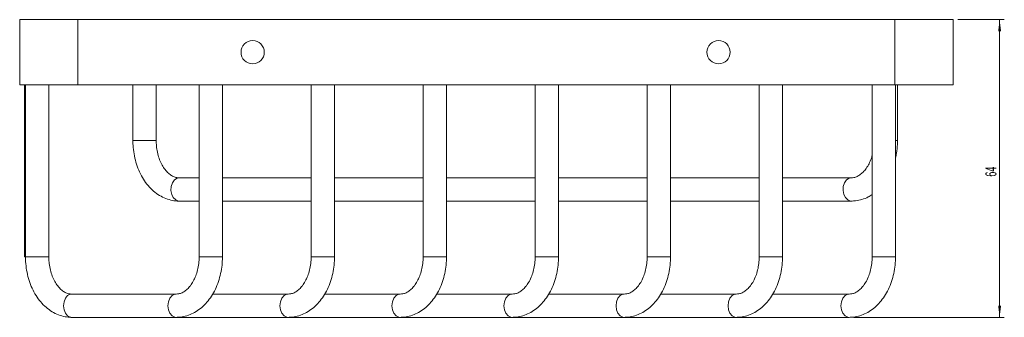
# Model space of a CAD drawing. Header units: millimetres. Extents: x -304 to 298, y 27 to 488.
# Tile 3 of 3: x 68 to 279, y 424 to 488. Entities that reach past the tile are written whole.
import ezdxf

# ---------------------------------------------------------------- set-up
doc = ezdxf.new("R2010")
doc.units = ezdxf.units.MM
doc.styles.add('SLDTEXTSTYLE0', font='TXT', dxfattribs={"width": 0.605})
doc.dimstyles.new('SLDDIMSTYLE2', dxfattribs={"dimtxt": 2.311487, "dimasz": 2.5, "dimexe": 0, "dimexo": 0.0625, "dimgap": 0.577872, "dimtad": 1, "dimtoh": 1, "dimrnd": 1e-09, "dimzin": 12, "dimdsep": 46, "dimtxsty": 'SLDTEXTSTYLE0', "dimsah": 1, "dimcen": 0.09, "dimadec": 0, "dimazin": 0, "dimtfac": 1, "dimtofl": 0, "dimtmove": 0, "dimatfit": 3, "dimfxl": 1, "dimfrac": 2, "dimtolj": 1, "dimtzin": 12, "dimarcsym": 0})

# ---------------------------------------------------------------- blocks, each defined once
blk = doc.blocks.new('*D3')
at = {"color": 7, "linetype": 'Continuous', "lineweight": 0}
for p, q in [((269.42, 488.16), (279.42, 488.16)), ((278.42, 488.16), (278.42, 424.16)), ((247.14, 424.16), (279.42, 424.16))]:
    blk.add_line(p, q, dxfattribs=at)
for points in [[(278.42, 488.16), (278.11, 485.66), (278.73, 485.66)], [(278.42, 424.16), (278.73, 426.66), (278.11, 426.66)]]:
    blk.add_solid(points, dxfattribs=at)
at = {"color": 7, "linetype": 'Continuous', "lineweight": 0, "insert": (275.35, 454.41), "char_height": 2.381, "attachment_point": 1, "rotation": 90, "style": 'SLDTEXTSTYLE0'}
blk.add_mtext('64', dxfattribs=at)

msp = doc.modelspace()

# ---------------------------------------------------------------- linework, layer by layer
at = {"color": 7, "linetype": 'Continuous', "lineweight": 15}
for p, q in [((80.601, 488.16), (68.101, 488.16)), ((68.101, 488.16), (68.101, 474.16)), ((80.601, 488.16), (80.601, 474.16)), ((255.923, 488.16), (80.601, 488.16)), ((255.923, 488.16), (255.923, 474.16)), ((268.423, 488.16), (255.923, 488.16)), ((268.423, 474.16), (268.423, 488.16)), ((80.601, 474.16), (68.101, 474.16)), ((69.147, 474.16), (69.147, 437.16)), ((69.351, 474.16), (69.351, 437.16)), ((74.351, 437.16), (74.351, 474.16)), ((255.923, 474.16), (80.601, 474.16)), ((92.4, 474.16), (92.4, 462.16)), ((97.4, 462.16), (97.4, 474.16)), ((106.61, 474.16), (106.61, 437.16)), ((111.61, 437.16), (111.61, 474.16)), ((130.652, 474.16), (130.652, 437.16)), ((135.652, 437.16), (135.652, 474.16)), ((154.693, 474.16), (154.693, 437.16)), ((159.693, 437.16), (159.693, 474.16)), ((178.735, 474.16), (178.735, 437.16)), ((183.735, 437.16), (183.735, 474.16)), ((202.776, 474.16), (202.776, 437.16)), ((207.776, 437.16), (207.776, 474.16)), ((226.818, 474.16), (226.818, 437.16)), ((231.818, 437.16), (231.818, 474.16)), ((251.063, 474.16), (251.063, 437.16)), ((268.423, 474.16), (255.923, 474.16)), ((256.063, 437.16), (256.063, 474.16)), ((256.498, 462.16), (256.498, 474.16)), ((106.61, 454.16), (102.325, 454.16)), ((130.652, 454.16), (111.61, 454.16)), ((154.693, 454.16), (135.652, 454.16)), ((178.735, 454.16), (159.693, 454.16)), ((202.776, 454.16), (183.735, 454.16)), ((226.818, 454.16), (207.776, 454.16)), ((246.574, 454.16), (231.818, 454.16)), ((102.325, 449.16), (106.61, 449.16)), ((111.61, 449.16), (130.652, 449.16)), ((135.652, 449.16), (154.693, 449.16)), ((159.693, 449.16), (178.735, 449.16)), ((183.735, 449.16), (202.776, 449.16)), ((207.776, 449.16), (226.818, 449.16)), ((231.818, 449.16), (246.574, 449.16)), ((101.685, 429.16), (79.276, 429.16)), ((125.727, 429.16), (109.517, 429.16)), ((149.769, 429.16), (133.559, 429.16)), ((173.81, 429.16), (157.6, 429.16)), ((197.852, 429.16), (181.642, 429.16)), ((221.893, 429.16), (205.684, 429.16)), ((246.139, 429.16), (229.725, 429.16)), ((79.072, 424.16), (79.276, 424.16)), ((79.276, 424.16), (101.685, 424.16)), ((101.685, 424.16), (125.727, 424.16)), ((125.727, 424.16), (149.769, 424.16)), ((149.769, 424.16), (173.81, 424.16)), ((173.81, 424.16), (197.852, 424.16)), ((197.852, 424.16), (221.893, 424.16)), ((221.893, 424.16), (246.139, 424.16))]:
    msp.add_line(p, q, dxfattribs=at)
at = {"color": 8, "linetype": 'Continuous', "lineweight": 15}
for p, q in [((92.4, 462.16), (97.4, 462.16)), ((256.498, 462.16), (256.063, 462.16)), ((69.351, 437.16), (69.147, 437.16)), ((69.351, 437.16), (74.351, 437.16)), ((111.61, 437.16), (106.61, 437.16)), ((135.652, 437.16), (130.652, 437.16)), ((154.693, 437.16), (159.693, 437.16)), ((178.735, 437.16), (183.735, 437.16)), ((207.776, 437.16), (202.776, 437.16)), ((226.818, 437.16), (231.818, 437.16)), ((256.063, 437.16), (251.063, 437.16))]:
    msp.add_line(p, q, dxfattribs=at)
at = {"color": 8, "linetype": 'Continuous', "lineweight": 15, "flags": 128}
for points in [[(102.325, 449.16), (102.171, 449.17), (101.578, 449.395), (101.075, 449.893), (100.723, 450.604), (100.564, 451.443), (100.617, 452.307), (100.877, 453.094), (101.311, 453.708), (101.867, 454.075), (102.325, 454.16)], [(246.573, 449.16), (246.42, 449.17), (245.827, 449.395), (245.324, 449.893), (244.972, 450.604), (244.813, 451.443), (244.866, 452.307), (245.126, 453.094), (245.56, 453.708), (246.116, 454.075), (246.554, 454.16)], [(79.276, 424.16), (78.969, 424.198), (78.392, 424.495), (77.921, 425.053), (77.615, 425.805), (77.508, 426.66), (77.615, 427.515), (77.921, 428.267), (78.392, 428.825), (78.969, 429.122), (79.276, 429.16)], [(101.685, 424.16), (101.378, 424.198), (100.801, 424.495), (100.331, 425.053), (100.024, 425.805), (99.917, 426.66), (100.024, 427.515), (100.331, 428.267), (100.801, 428.825), (101.378, 429.122), (101.666, 429.16)], [(125.726, 424.16), (125.42, 424.198), (124.843, 424.495), (124.373, 425.053), (124.066, 425.805), (123.959, 426.66), (124.066, 427.515), (124.373, 428.267), (124.843, 428.825), (125.42, 429.122), (125.708, 429.16)], [(149.768, 429.16), (149.462, 429.122), (148.885, 428.825), (148.414, 428.267), (148.107, 427.515), (148.001, 426.66), (148.107, 425.805), (148.414, 425.053), (148.885, 424.495), (149.462, 424.198), (149.77, 424.16)], [(173.81, 429.16), (173.503, 429.122), (172.926, 428.825), (172.456, 428.267), (172.149, 427.515), (172.042, 426.66), (172.149, 425.805), (172.456, 425.053), (172.926, 424.495), (173.503, 424.198), (173.811, 424.16)], [(197.851, 424.16), (197.545, 424.198), (196.968, 424.495), (196.498, 425.053), (196.191, 425.805), (196.084, 426.66), (196.191, 427.515), (196.498, 428.267), (196.968, 428.825), (197.545, 429.122), (197.832, 429.16)], [(221.893, 429.16), (221.586, 429.122), (221.01, 428.825), (220.539, 428.267), (220.232, 427.515), (220.126, 426.66), (220.232, 425.805), (220.539, 425.053), (221.01, 424.495), (221.586, 424.198), (221.895, 424.16)], [(246.138, 424.16), (245.832, 424.198), (245.255, 424.495), (244.785, 425.053), (244.478, 425.805), (244.371, 426.66), (244.478, 427.515), (244.785, 428.267), (245.255, 428.825), (245.832, 429.122), (246.119, 429.16)]]:
    msp.add_lwpolyline(points, dxfattribs=at)
at = {"color": 7, "linetype": 'Continuous', "lineweight": 15}
for centre in [(118.101, 481.16), (218.101, 481.16)]:
    msp.add_circle(centre, 2.5, dxfattribs=at)
for points, knots in [([(92.4, 462.16), (92.406, 461.822), (92.423, 460.863), (92.608, 459.294), (93.012, 457.5), (93.612, 455.794), (94.399, 454.21), (95.362, 452.784), (96.484, 451.552), (97.742, 450.549), (99.103, 449.8), (100.497, 449.336), (101.583, 449.173), (102.179, 449.163), (102.325, 449.16)], [0, 0, 0, 0, 0.0511072, 0.1446068, 0.2383784, 0.3324484, 0.4268404, 0.5214117, 0.6157556, 0.7092671, 0.8012704, 0.8913293, 0.9734653, 1, 1, 1, 1]), ([(102.325, 454.16), (102.218, 454.164), (101.867, 454.177), (101.28, 454.327), (100.549, 454.706), (99.825, 455.295), (99.131, 456.105), (98.507, 457.135), (98, 458.327), (97.635, 459.646), (97.433, 460.943), (97.41, 461.791), (97.4, 462.16)], [0, 0, 0, 0, 0.0517928, 0.1692799, 0.2768867, 0.3797551, 0.4893237, 0.596735, 0.7035786, 0.8103953, 0.917432, 1, 1, 1, 1]), ([(256.063, 458.431), (256.145, 458.782), (256.365, 459.725), (256.479, 460.988), (256.494, 461.883), (256.498, 462.16)], [0, 0, 0, 0, 0.2903331, 0.7804464, 1, 1, 1, 1]), ([(251.063, 459.004), (251.039, 458.898), (250.911, 458.347), (250.537, 457.456), (249.964, 456.39), (249.294, 455.525), (248.58, 454.867), (247.849, 454.426), (247.182, 454.196), (246.762, 454.172), (246.574, 454.16)], [0, 0, 0, 0, 0.03317915, 0.17338828, 0.31279749, 0.45177717, 0.59108335, 0.73266114, 0.88036854, 1, 1, 1, 1]), ([(246.574, 449.16), (246.876, 449.171), (247.653, 449.197), (248.883, 449.474), (250.093, 449.935), (250.783, 450.388), (251.063, 450.572)], [0, 0, 0, 0, 0.192091, 0.4928012, 0.7938212, 1, 1, 1, 1]), ([(69.351, 437.16), (69.357, 436.822), (69.374, 435.863), (69.558, 434.294), (69.962, 432.5), (70.563, 430.794), (71.349, 429.21), (72.312, 427.784), (73.435, 426.552), (74.693, 425.549), (76.054, 424.8), (77.447, 424.336), (78.534, 424.173), (79.13, 424.163), (79.276, 424.16)], [0, 0, 0, 0, 0.0511072, 0.1446068, 0.2383784, 0.3324484, 0.4268404, 0.5214117, 0.6157556, 0.7092671, 0.8012704, 0.8913293, 0.9734653, 1, 1, 1, 1]), ([(79.276, 429.16), (79.168, 429.164), (78.817, 429.177), (78.23, 429.327), (77.499, 429.706), (76.775, 430.295), (76.082, 431.105), (75.458, 432.135), (74.951, 433.327), (74.586, 434.646), (74.383, 435.943), (74.361, 436.791), (74.351, 437.16)], [0, 0, 0, 0, 0.0517928, 0.1692799, 0.2768867, 0.3797551, 0.4893237, 0.596735, 0.7035786, 0.8103953, 0.917432, 1, 1, 1, 1]), ([(101.685, 424.16), (101.988, 424.171), (102.764, 424.198), (103.997, 424.469), (105.342, 425.01), (106.606, 425.792), (107.772, 426.797), (108.82, 428.014), (109.729, 429.421), (110.478, 430.991), (111.051, 432.69), (111.433, 434.481), (111.593, 435.987), (111.606, 436.883), (111.61, 437.16)], [0, 0, 0, 0, 0.0551161, 0.1413981, 0.2277689, 0.3150413, 0.4037741, 0.4941148, 0.5858258, 0.6784605, 0.7715812, 0.8648612, 0.9581914, 1, 1, 1, 1]), ([(106.61, 437.16), (106.606, 436.919), (106.593, 436.2), (106.448, 435.016), (106.124, 433.672), (105.656, 432.451), (105.073, 431.391), (104.406, 430.524), (103.692, 429.868), (102.961, 429.426), (102.293, 429.196), (101.873, 429.172), (101.685, 429.16)], [0, 0, 0, 0, 0.0539403, 0.1609828, 0.2677488, 0.3739405, 0.4795263, 0.5847868, 0.6902945, 0.7975228, 0.9093935, 1, 1, 1, 1]), ([(125.727, 424.16), (126.03, 424.171), (126.806, 424.198), (128.039, 424.469), (129.383, 425.01), (130.648, 425.792), (131.814, 426.797), (132.862, 428.014), (133.771, 429.421), (134.52, 430.991), (135.093, 432.69), (135.475, 434.481), (135.634, 435.987), (135.647, 436.883), (135.652, 437.16)], [0, 0, 0, 0, 0.0551161, 0.1413981, 0.2277689, 0.3150413, 0.4037741, 0.4941148, 0.5858258, 0.6784605, 0.7715812, 0.8648612, 0.9581914, 1, 1, 1, 1]), ([(130.652, 437.16), (130.647, 436.919), (130.634, 436.2), (130.489, 435.016), (130.165, 433.672), (129.698, 432.451), (129.115, 431.391), (128.448, 430.524), (127.733, 429.868), (127.002, 429.426), (126.335, 429.196), (125.915, 429.172), (125.727, 429.16)], [0, 0, 0, 0, 0.05394031, 0.16098278, 0.26774881, 0.37394046, 0.47952627, 0.58478676, 0.69029453, 0.79752278, 0.90939347, 1, 1, 1, 1]), ([(154.693, 437.16), (154.689, 436.919), (154.676, 436.2), (154.531, 435.016), (154.207, 433.672), (153.739, 432.451), (153.156, 431.391), (152.49, 430.524), (151.775, 429.868), (151.044, 429.426), (150.377, 429.196), (149.957, 429.172), (149.769, 429.16)], [0, 0, 0, 0, 0.05394031, 0.16098278, 0.26774881, 0.37394046, 0.47952627, 0.58478676, 0.69029453, 0.79752278, 0.90939347, 1, 1, 1, 1]), ([(149.769, 424.16), (150.071, 424.171), (150.848, 424.198), (152.081, 424.469), (153.425, 425.01), (154.689, 425.792), (155.856, 426.797), (156.904, 428.014), (157.812, 429.421), (158.561, 430.991), (159.134, 432.69), (159.516, 434.481), (159.676, 435.987), (159.689, 436.883), (159.693, 437.16)], [0, 0, 0, 0, 0.0551161, 0.1413981, 0.2277689, 0.3150413, 0.4037741, 0.4941148, 0.5858258, 0.6784605, 0.7715812, 0.8648612, 0.9581914, 1, 1, 1, 1]), ([(178.735, 437.16), (178.73, 436.919), (178.718, 436.2), (178.573, 435.016), (178.248, 433.672), (177.781, 432.451), (177.198, 431.391), (176.531, 430.524), (175.817, 429.868), (175.086, 429.426), (174.418, 429.196), (173.998, 429.172), (173.81, 429.16)], [0, 0, 0, 0, 0.0539403, 0.1609828, 0.2677488, 0.3739405, 0.4795263, 0.5847868, 0.6902945, 0.7975228, 0.9093935, 1, 1, 1, 1]), ([(173.81, 424.16), (174.113, 424.171), (174.889, 424.198), (176.122, 424.469), (177.467, 425.01), (178.731, 425.792), (179.897, 426.797), (180.945, 428.014), (181.854, 429.421), (182.603, 430.991), (183.176, 432.69), (183.558, 434.481), (183.718, 435.987), (183.731, 436.883), (183.735, 437.16)], [0, 0, 0, 0, 0.0551161, 0.1413981, 0.2277689, 0.3150413, 0.4037741, 0.4941148, 0.5858258, 0.6784605, 0.7715812, 0.8648612, 0.9581914, 1, 1, 1, 1]), ([(197.852, 424.16), (198.154, 424.171), (198.931, 424.198), (200.164, 424.469), (201.508, 425.01), (202.773, 425.792), (203.939, 426.797), (204.987, 428.014), (205.896, 429.421), (206.645, 430.991), (207.218, 432.69), (207.6, 434.481), (207.759, 435.987), (207.772, 436.883), (207.776, 437.16)], [0, 0, 0, 0, 0.0551161, 0.1413981, 0.2277689, 0.3150413, 0.4037741, 0.4941148, 0.5858258, 0.6784605, 0.7715812, 0.8648612, 0.9581914, 1, 1, 1, 1]), ([(202.776, 437.16), (202.772, 436.919), (202.759, 436.2), (202.614, 435.016), (202.29, 433.672), (201.822, 432.451), (201.24, 431.391), (200.573, 430.524), (199.858, 429.868), (199.127, 429.426), (198.46, 429.196), (198.04, 429.172), (197.852, 429.16)], [0, 0, 0, 0, 0.0539403, 0.1609828, 0.2677488, 0.3739405, 0.4795263, 0.5847868, 0.6902945, 0.7975228, 0.9093935, 1, 1, 1, 1]), ([(226.818, 437.16), (226.814, 436.919), (226.801, 436.2), (226.656, 435.016), (226.332, 433.672), (225.864, 432.451), (225.281, 431.391), (224.615, 430.524), (223.9, 429.868), (223.169, 429.426), (222.501, 429.196), (222.081, 429.172), (221.893, 429.16)], [0, 0, 0, 0, 0.0539403, 0.1609828, 0.2677488, 0.3739405, 0.4795263, 0.5847868, 0.6902945, 0.7975228, 0.9093935, 1, 1, 1, 1]), ([(221.893, 424.16), (222.196, 424.171), (222.972, 424.198), (224.206, 424.469), (225.55, 425.01), (226.814, 425.792), (227.981, 426.797), (229.029, 428.014), (229.937, 429.421), (230.686, 430.991), (231.259, 432.69), (231.641, 434.481), (231.801, 435.987), (231.814, 436.883), (231.818, 437.16)], [0, 0, 0, 0, 0.0551161, 0.1413981, 0.2277689, 0.3150413, 0.4037741, 0.4941148, 0.5858258, 0.6784605, 0.7715812, 0.8648612, 0.9581914, 1, 1, 1, 1]), ([(246.139, 424.16), (246.441, 424.171), (247.218, 424.198), (248.451, 424.469), (249.795, 425.01), (251.06, 425.792), (252.226, 426.797), (253.274, 428.014), (254.183, 429.421), (254.932, 430.991), (255.504, 432.69), (255.887, 434.481), (256.046, 435.987), (256.059, 436.883), (256.063, 437.16)], [0, 0, 0, 0, 0.0551161, 0.1413981, 0.2277689, 0.3150413, 0.4037741, 0.4941148, 0.5858258, 0.6784605, 0.7715812, 0.8648612, 0.9581914, 1, 1, 1, 1]), ([(251.063, 437.16), (251.059, 436.919), (251.046, 436.2), (250.901, 435.016), (250.577, 433.672), (250.109, 432.451), (249.527, 431.391), (248.86, 430.524), (248.145, 429.868), (247.414, 429.426), (246.747, 429.196), (246.327, 429.172), (246.139, 429.16)], [0, 0, 0, 0, 0.0539403, 0.1609828, 0.2677488, 0.3739405, 0.4795263, 0.5847868, 0.6902945, 0.7975228, 0.9093935, 1, 1, 1, 1])]:
    msp.add_open_spline(points, degree=3, knots=knots, dxfattribs=at)

# ---------------------------------------------------------------- dimensions: what is measured, and where the dimension line sits
at = {"color": 7, "linetype": 'Continuous', "lineweight": 0}
dim = msp.add_linear_dim(base=(278.423, 424.16), p1=(268.423, 488.16), p2=(246.139, 424.16), angle=90, dimstyle='SLDDIMSTYLE2', dxfattribs=at)
dim.commit()
dim.dimension.update_dxf_attribs({"geometry": '*D3', "text_midpoint": (278.423, 456.16), "dimtype": 160})

doc.saveas('drawing.dxf')
